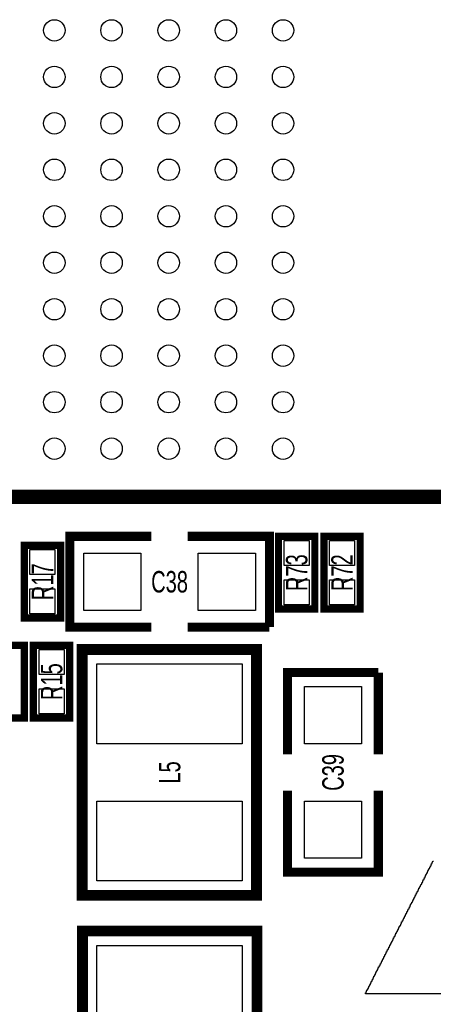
# Model space of a CAD drawing. Extents: x -3 to 88, y 0 to 100.
# Tile 4 of 15: x 40 to 46, y 13 to 27. Entities that reach past the tile are written whole.
import ezdxf
from ezdxf.enums import TextEntityAlignment as Align

# ---------------------------------------------------------------- set-up
doc = ezdxf.new("R2010")
doc.units = 0
for name, color, linetype in [('BG_SILKSCREEN_TOP', 7, 'CONTINUOUS'), ('PG_SILKSCREEN_TOP', 253, 'CONTINUOUS'), ('PIN_TOP', 92, 'CONTINUOUS'), ('RD_SILKSCREEN_TOP', 85, 'CONTINUOUS')]:
    doc.layers.add(name, color=color, linetype=linetype)

msp = doc.modelspace()

# ---------------------------------------------------------------- linework, layer by layer
at = {"layer": 'BG_SILKSCREEN_TOP'}
msp.add_lwpolyline([(50.775819, 13.033883), (44.778981, 13.033883), (44.778981, 13.04765), (44.785534, 13.04765), (44.785534, 13.060756), (44.792087, 13.060756), (44.792087, 13.073863), (44.79864, 13.073863), (44.79864, 13.086969), (44.805194, 13.086969), (44.805194, 13.093522), (44.811747, 13.093522), (44.811747, 13.106629), (44.8183, 13.106629), (44.8183, 13.119735), (44.824853, 13.119735), (44.824853, 13.132841), (44.831406, 13.132841), (44.831406, 13.145948), (44.83796, 13.145948), (44.83796, 13.159054), (44.844513, 13.159054), (44.844513, 13.172161), (44.851066, 13.172161), (44.851066, 13.185267), (44.857619, 13.185267), (44.857619, 13.198373), (44.864172, 13.198373), (44.864172, 13.21148), (44.870726, 13.21148), (44.870726, 13.224586), (44.877279, 13.224586), (44.877279, 13.237693), (44.883832, 13.237693), (44.883832, 13.250799), (44.890385, 13.250799), (44.890385, 13.263905), (44.896938, 13.263905), (44.896938, 13.277012), (44.903492, 13.277012), (44.903492, 13.290118), (44.910045, 13.290118), (44.910045, 13.303225), (44.916598, 13.303225), (44.916598, 13.316331), (44.923151, 13.316331), (44.923151, 13.329437), (44.929704, 13.329437), (44.929704, 13.342544), (44.936258, 13.342544), (44.936258, 13.35565), (44.942811, 13.35565), (44.942811, 13.368757), (44.949364, 13.368757), (44.949364, 13.381863), (44.955917, 13.381863), (44.955917, 13.394969), (44.96247, 13.394969), (44.96247, 13.408076), (44.969024, 13.408076), (44.969024, 13.414629), (44.975577, 13.414629), (44.975577, 13.427735), (44.98213, 13.427735), (44.98213, 13.440842), (44.988683, 13.440842), (44.988683, 13.453948), (44.995236, 13.453948), (44.995236, 13.467055), (45.00179, 13.467055), (45.00179, 13.480161), (45.008343, 13.480161), (45.008343, 13.493267), (45.014896, 13.493267), (45.014896, 13.506374), (45.021449, 13.506374), (45.021449, 13.51948), (45.028002, 13.51948), (45.028002, 13.532587), (45.034556, 13.532587), (45.034556, 13.545693), (45.041109, 13.545693), (45.041109, 13.558799), (45.047662, 13.558799), (45.047662, 13.571906), (45.054215, 13.571906), (45.054215, 13.585012), (45.060768, 13.585012), (45.060768, 13.598119), (45.067322, 13.598119), (45.067322, 13.611225), (45.073875, 13.611225), (45.073875, 13.624331), (45.080428, 13.624331), (45.080428, 13.637438), (45.086981, 13.637438), (45.086981, 13.650544), (45.093534, 13.650544), (45.093534, 13.657097), (45.100088, 13.657097), (45.100088, 13.670204), (45.106641, 13.670204), (45.106641, 13.68331), (45.113194, 13.68331), (45.113194, 13.696417), (45.119747, 13.696417), (45.119747, 13.716076), (45.1263, 13.716076), (45.1263, 13.722629), (45.132854, 13.722629), (45.132854, 13.735736), (45.139407, 13.735736), (45.139407, 13.748842), (45.14596, 13.748842), (45.14596, 13.761949), (45.152513, 13.761949), (45.152513, 13.775055), (45.159066, 13.775055), (45.159066, 13.788161), (45.16562, 13.788161), (45.16562, 13.801268), (45.172173, 13.801268), (45.172173, 13.814374), (45.178726, 13.814374), (45.178726, 13.827481), (45.185279, 13.827481), (45.185279, 13.840587), (45.191832, 13.840587), (45.191832, 13.853693), (45.198386, 13.853693), (45.198386, 13.8668), (45.204939, 13.8668), (45.204939, 13.879906), (45.211492, 13.879906), (45.211492, 13.893013), (45.218045, 13.893013), (45.218045, 13.906119), (45.224598, 13.906119), (45.224598, 13.919225), (45.231152, 13.919225), (45.231152, 13.932332), (45.237705, 13.932332), (45.237705, 13.945438), (45.244258, 13.945438), (45.244258, 13.958545), (45.250811, 13.958545), (45.250811, 13.971651), (45.257364, 13.971651), (45.257364, 13.978204), (45.263918, 13.978204), (45.263918, 13.991311), (45.270471, 13.991311), (45.270471, 14.004417), (45.277024, 14.004417), (45.277024, 14.017523), (45.283577, 14.017523), (45.283577, 14.037183), (45.29013, 14.037183), (45.29013, 14.043736), (45.296684, 14.043736), (45.296684, 14.056843), (45.303237, 14.056843), (45.303237, 14.069949), (45.30979, 14.069949), (45.30979, 14.083055), (45.316343, 14.083055), (45.316343, 14.096162), (45.322896, 14.096162), (45.322896, 14.109268), (45.32945, 14.109268), (45.32945, 14.122375), (45.336003, 14.122375), (45.336003, 14.135481), (45.342556, 14.135481), (45.342556, 14.148587), (45.349109, 14.148587), (45.349109, 14.161694), (45.355662, 14.161694), (45.355662, 14.1748), (45.362216, 14.1748), (45.362216, 14.187907), (45.368769, 14.187907), (45.368769, 14.201013), (45.375322, 14.201013), (45.375322, 14.214119), (45.381875, 14.214119), (45.381875, 14.220673), (45.388428, 14.220673), (45.388428, 14.233779), (45.394982, 14.233779), (45.394982, 14.246885), (45.401535, 14.246885), (45.401535, 14.266545), (45.408088, 14.266545), (45.408088, 14.279651), (45.414641, 14.279651), (45.414641, 14.292758), (45.421194, 14.292758), (45.421194, 14.299311), (45.427748, 14.299311), (45.427748, 14.312417), (45.434301, 14.312417), (45.434301, 14.325524), (45.440854, 14.325524), (45.440854, 14.33863), (45.447407, 14.33863), (45.447407, 14.351737), (45.45396, 14.351737), (45.45396, 14.364843), (45.460514, 14.364843), (45.460514, 14.377949), (45.467067, 14.377949), (45.467067, 14.391056), (45.47362, 14.391056), (45.47362, 14.404162), (45.480173, 14.404162), (45.480173, 14.417269), (45.486726, 14.417269), (45.486726, 14.430375), (45.49328, 14.430375), (45.49328, 14.443481), (45.499833, 14.443481), (45.499833, 14.456588), (45.506386, 14.456588), (45.506386, 14.469694), (45.512939, 14.469694), (45.512939, 14.482801), (45.519492, 14.482801), (45.519492, 14.495907), (45.526046, 14.495907), (45.526046, 14.509013), (45.532599, 14.509013), (45.532599, 14.52212), (45.539152, 14.52212), (45.539152, 14.535226), (45.545705, 14.535226), (45.545705, 14.548333), (45.552258, 14.548333), (45.552258, 14.554886), (45.558812, 14.554886), (45.558812, 14.567992), (45.565365, 14.567992), (45.565365, 14.581099), (45.571918, 14.581099), (45.571918, 14.594205), (45.578471, 14.594205), (45.578471, 14.613865), (45.585024, 14.613865), (45.585024, 14.626971), (45.591578, 14.626971), (45.591578, 14.633524), (45.598131, 14.633524), (45.598131, 14.646631), (45.604684, 14.646631), (45.604684, 14.659737), (45.611237, 14.659737), (45.611237, 14.672843), (45.61779, 14.672843), (45.61779, 14.68595), (45.624344, 14.68595), (45.624344, 14.699056), (45.630897, 14.699056), (45.630897, 14.712163), (45.63745, 14.712163), (45.63745, 14.725269), (45.644003, 14.725269), (45.644003, 14.738375), (45.650556, 14.738375), (45.650556, 14.751482), (45.65711, 14.751482), (45.65711, 14.764588), (45.663663, 14.764588), (45.663663, 14.777695), (45.670216, 14.777695), (45.670216, 14.790801), (45.676769, 14.790801), (45.676769, 14.803907), (45.683322, 14.803907), (45.683322, 14.810461), (45.689876, 14.810461), (45.689876, 14.823567), (45.696429, 14.823567), (45.696429, 14.843227), (45.702982, 14.843227), (45.702982, 14.856333), (45.709535, 14.856333), (45.709535, 14.869439), (45.716088, 14.869439), (45.716088, 14.875993), (45.722642, 14.875993), (45.722642, 14.889099), (45.729195, 14.889099)], dxfattribs=at)
at = {"layer": 'PG_SILKSCREEN_TOP'}
for points, const_width in [([(49.824996, 19.982688), (39.82499, 19.982688)], 0.199898), ([(41.783, 18.161), (40.64, 18.161), (40.64, 19.431), (41.783, 19.431)], 0.127), ([(42.291, 19.431), (43.434, 19.431), (43.434, 18.161)], 0.127), ([(44.069, 18.415), (44.069, 19.431), (43.561, 19.431), (43.561, 18.415), (44.069, 18.415)], 0.1016), ([(44.704, 18.415), (44.704, 19.431), (44.196, 19.431), (44.196, 18.415), (44.704, 18.415)], 0.1016), ([(40.513, 18.288), (40.513, 19.304), (40.005, 19.304), (40.005, 18.288), (40.513, 18.288)], 0.1016), ([(43.434, 18.161), (42.291, 18.161)], 0.127), ([(40.005, 16.891), (40.005, 17.907), (39.497, 17.907), (39.497, 16.891), (40.005, 16.891)], 0.1016), ([(40.64, 16.891), (40.64, 17.907), (40.132, 17.907), (40.132, 16.891), (40.64, 16.891)], 0.1016), ([(40.81399, 17.847818), (40.81399, 14.410182), (43.254168, 14.410182), (43.254168, 17.848072), (40.81399, 17.848072), (40.81399, 17.847818)], 0.1524), ([(43.688, 16.383), (43.688, 17.526), (44.958, 17.526)], 0.127), ([(44.958, 17.526), (44.958, 16.383)], 0.127), ([(44.958, 15.875), (44.958, 14.732), (43.688, 14.732), (43.688, 15.875)], 0.127), ([(43.26001, 10.473182), (43.26001, 13.910818), (40.819832, 13.910818), (40.819832, 10.472928), (43.26001, 10.472928), (43.26001, 10.473182)], 0.1524)]:
    msp.add_lwpolyline(points, dxfattribs=dict(at, const_width=const_width))
at = {"layer": 'PIN_TOP'}
for points in [[(43.990006, 19.023076), (43.639994, 19.023076), (43.639994, 19.373088), (43.990006, 19.373088)], [(44.625006, 19.023076), (44.274994, 19.023076), (44.274994, 19.373088), (44.625006, 19.373088)], [(40.434006, 18.896076), (40.083994, 18.896076), (40.083994, 19.246088), (40.434006, 19.246088)], [(41.63695, 19.19605), (41.63695, 18.39595), (40.83685, 18.39595), (40.83685, 19.19605)], [(43.23715, 19.19605), (43.23715, 18.39595), (42.43705, 18.39595), (42.43705, 19.19605)], [(43.990006, 18.472912), (43.639994, 18.472912), (43.639994, 18.822924), (43.990006, 18.822924)], [(44.625006, 18.472912), (44.274994, 18.472912), (44.274994, 18.822924), (44.625006, 18.822924)], [(40.434006, 18.345912), (40.083994, 18.345912), (40.083994, 18.695924), (40.434006, 18.695924)], [(40.561006, 17.499076), (40.210994, 17.499076), (40.210994, 17.849088), (40.561006, 17.849088)], [(41.021, 17.64665), (43.053, 17.64665), (43.053, 16.52905), (41.021, 16.52905)], [(40.561006, 16.948912), (40.210994, 16.948912), (40.210994, 17.298924), (40.561006, 17.298924)], [(43.92295, 17.32915), (44.72305, 17.32915), (44.72305, 16.52905), (43.92295, 16.52905)], [(41.021, 15.72895), (43.053, 15.72895), (43.053, 14.61135), (41.021, 14.61135)], [(43.92295, 15.72895), (44.72305, 15.72895), (44.72305, 14.92885), (43.92295, 14.92885)], [(43.053, 12.59205), (41.021, 12.59205), (41.021, 13.70965), (43.053, 13.70965)]]:
    msp.add_lwpolyline(points, close=True, dxfattribs=at)
for centre in [(40.425014, 26.507694), (41.225114, 26.507694), (42.02491, 26.507694), (42.82501, 26.507694), (43.62511, 26.507694), (40.425014, 25.857708), (41.225114, 25.857708), (42.02491, 25.857708), (42.82501, 25.857708), (43.62511, 25.857708), (40.425014, 25.207697), (41.225114, 25.207697), (42.02491, 25.207697), (42.82501, 25.207697), (43.62511, 25.207697), (40.425014, 24.557711), (41.225114, 24.557711), (42.02491, 24.557711), (42.82501, 24.557711), (43.62511, 24.557711), (40.425014, 23.907801), (41.225114, 23.907801), (42.02491, 23.907801), (42.82501, 23.907801), (43.62511, 23.907801), (40.425014, 23.257789), (41.225114, 23.257789), (42.02491, 23.257789), (42.82501, 23.257789), (43.62511, 23.257789), (40.425014, 22.607803), (41.225114, 22.607803), (42.02491, 22.607803), (42.82501, 22.607803), (43.62511, 22.607803), (40.425014, 21.957792), (41.225114, 21.957792), (42.02491, 21.957792), (42.82501, 21.957792), (43.62511, 21.957792), (40.425014, 21.307806), (41.225114, 21.307806), (42.02491, 21.307806), (42.82501, 21.307806), (43.62511, 21.307806), (40.425014, 20.657795), (41.225114, 20.657795), (42.02491, 20.657795), (42.82501, 20.657795), (43.62511, 20.657795)]:
    msp.add_circle(centre, 0.149847, dxfattribs=at)

# ---------------------------------------------------------------- texts
at = {"layer": 'RD_SILKSCREEN_TOP', "width": 0.699348}
for s, p in [('R73', (43.964987, 18.922873)), ('R72', (44.599987, 18.922873)), ('R17', (40.408987, 18.795873)), ('R15', (40.535987, 17.398873)), ('L5', (42.186987, 16.128873)), ('C39', (44.472987, 16.128873))]:
    msp.add_text(s, height=0.299999, rotation=90, dxfattribs=at).set_placement(p, align=Align.CENTER)
msp.add_text('C38', height=0.299999, dxfattribs=at).set_placement((42.037, 18.645988), align=Align.CENTER)

doc.saveas('drawing.dxf')
